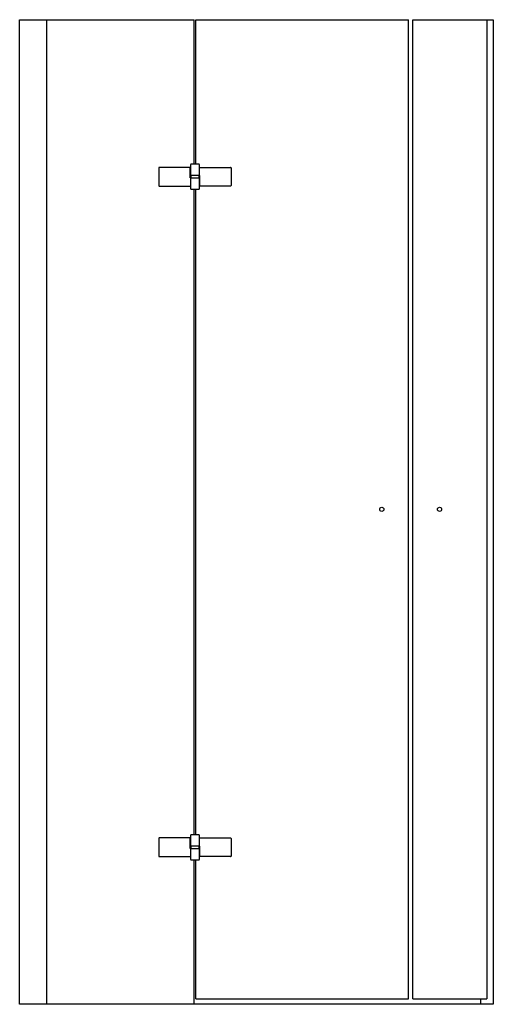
# Model space of a CAD drawing. Header units: millimetres. Extents: x 2524.85 to 2525.74, y 2995.79 to 2997.64.
import ezdxf

# ---------------------------------------------------------------- set-up
doc = ezdxf.new("R2010")
doc.units = ezdxf.units.MM
doc.layers.add('SANINDUSA', color=3, linetype='Continuous')

msp = doc.modelspace()

# ---------------------------------------------------------------- linework, layer by layer
at = {"layer": 'SANINDUSA'}
for p, q in [((2524.8457, 2995.7886), (2524.8457, 2997.6386)), ((2524.8457, 2997.6386), (2525.1737, 2997.6386)), ((2524.8966, 2995.7886), (2524.8966, 2997.6386)), ((2525.1737, 2997.3676), (2525.1737, 2997.6386)), ((2525.1767, 2997.6386), (2525.5764, 2997.6386)), ((2525.1767, 2997.3676), (2525.1767, 2997.6386)), ((2525.5764, 2995.7986), (2525.5764, 2997.6386)), ((2525.5849, 2995.7986), (2525.5849, 2997.6386)), ((2525.5849, 2997.6386), (2525.736, 2997.6386)), ((2525.724, 2997.6386), (2525.724, 2995.7986)), ((2525.736, 2997.6386), (2525.736, 2995.7886)), ((2525.1072, 2997.3601, 0), (2525.1072, 2997.3271, 0)), ((2525.1664, 2997.3611, 0), (2525.1082, 2997.3611, 0)), ((2525.1664, 2997.3416, 0), (2525.1664, 2997.3611, 0)), ((2525.1672, 2997.3456, 0), (2525.1672, 2997.3666, 0)), ((2525.1682, 2997.3676, 0), (2525.1822, 2997.3676, 0)), ((2525.1832, 2997.3666, 0), (2525.1832, 2997.3611, 0)), ((2525.1832, 2997.3611, 0), (2525.1832, 2997.3456, 0)), ((2525.1832, 2997.3611, 0), (2525.2422, 2997.3611, 0)), ((2525.2432, 2997.3601, 0), (2525.2432, 2997.3271, 0)), ((2525.1672, 2997.3416, 0), (2525.1664, 2997.3416, 0)), ((2525.1841, 2997.3456, 0), (2525.1672, 2997.3456, 0)), ((2525.1672, 2997.3416, 0), (2525.1832, 2997.3416, 0)), ((2525.1672, 2997.3206, 0), (2525.1672, 2997.3416, 0)), ((2525.1677, 2997.3456, 0), (2525.1677, 2997.3416, 0)), ((2525.1827, 2997.3456, 0), (2525.1827, 2997.3416, 0)), ((2525.1832, 2997.3416, 0), (2525.1832, 2997.3206, 0)), ((2525.1841, 2997.3261, 0), (2525.1841, 2997.3456, 0)), ((2525.1082, 2997.3261, 0), (2525.1672, 2997.3261, 0)), ((2525.1822, 2997.3196, 0), (2525.1682, 2997.3196, 0)), ((2525.1737, 2996.1076), (2525.1737, 2997.3196)), ((2525.1767, 2996.1076), (2525.1767, 2997.3196)), ((2525.2422, 2997.3261, 0), (2525.1841, 2997.3261, 0)), ((2525.1072, 2996.1001, 0), (2525.1072, 2996.0671, 0)), ((2525.1664, 2996.1011, 0), (2525.1082, 2996.1011, 0)), ((2525.1664, 2996.0816, 0), (2525.1664, 2996.1011, 0)), ((2525.1672, 2996.0856, 0), (2525.1672, 2996.1066, 0)), ((2525.1682, 2996.1076, 0), (2525.1822, 2996.1076, 0)), ((2525.1832, 2996.1066, 0), (2525.1832, 2996.1011, 0)), ((2525.1832, 2996.1011, 0), (2525.1832, 2996.0856, 0)), ((2525.1832, 2996.1011, 0), (2525.2422, 2996.1011, 0)), ((2525.2432, 2996.1001, 0), (2525.2432, 2996.0671, 0)), ((2524.8457, 2995.7886), (2524.8457, 2996.0798)), ((2525.1672, 2996.0816, 0), (2525.1664, 2996.0816, 0)), ((2525.1841, 2996.0856, 0), (2525.1672, 2996.0856, 0)), ((2525.1672, 2996.0816, 0), (2525.1832, 2996.0816, 0)), ((2525.1672, 2996.0606, 0), (2525.1672, 2996.0816, 0)), ((2525.1677, 2996.0856, 0), (2525.1677, 2996.0816, 0)), ((2525.1827, 2996.0856, 0), (2525.1827, 2996.0816, 0)), ((2525.1832, 2996.0816, 0), (2525.1832, 2996.0606, 0)), ((2525.1841, 2996.0661, 0), (2525.1841, 2996.0856, 0)), ((2525.1082, 2996.0661, 0), (2525.1672, 2996.0661, 0)), ((2525.1822, 2996.0596, 0), (2525.1682, 2996.0596, 0)), ((2525.1737, 2995.7886), (2525.1737, 2996.0596)), ((2525.1767, 2995.7986), (2525.1767, 2996.0596)), ((2525.2422, 2996.0661, 0), (2525.1841, 2996.0661, 0)), ((2525.1767, 2995.7986), (2525.5764, 2995.7986)), ((2525.5849, 2995.7986), (2525.724, 2995.7986)), ((2525.712, 2995.7986), (2525.712, 2995.7886)), ((2525.736, 2995.7886), (2524.8457, 2995.7886))]:
    msp.add_line(p, q, dxfattribs=at)
for centre in [(2525.5264, 2996.7186), (2525.6349, 2996.7186)]:
    msp.add_circle(centre, 0.004, dxfattribs=at)
for centre, start, end in [((2525.1082, 2997.3601, 0), 90, 180), ((2525.1682, 2997.3666, 0), 90, 180), ((2525.1822, 2997.3666, 0), 0, 90), ((2525.2422, 2997.3601, 0), 0, 90), ((2525.1082, 2997.3271, 0), 180, 270), ((2525.1682, 2997.3206, 0), 180, 270), ((2525.1822, 2997.3206, 0), 270, 0), ((2525.2422, 2997.3271, 0), 270, 0), ((2525.1082, 2996.1001, 0), 90, 180), ((2525.1682, 2996.1066, 0), 90, 180), ((2525.1822, 2996.1066, 0), 0, 90), ((2525.2422, 2996.1001, 0), 0, 90), ((2525.1082, 2996.0671, 0), 180, 270), ((2525.1682, 2996.0606, 0), 180, 270), ((2525.1822, 2996.0606, 0), 270, 0), ((2525.2422, 2996.0671, 0), 270, 0)]:
    msp.add_arc(centre, 0.001, start, end, dxfattribs=at)

doc.saveas('drawing.dxf')
